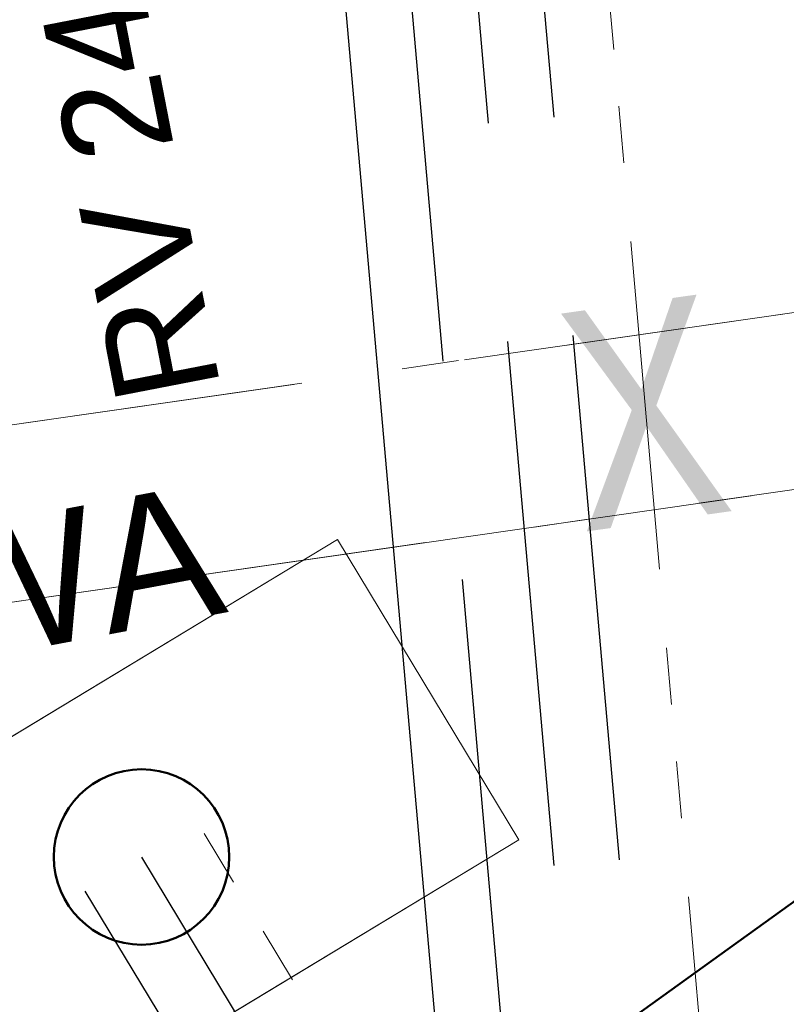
# Model space of a CAD drawing. Extents: x 3503739 to 3504470, y 5375172 to 5375561.
# Tile 56 of 142: x 3504141.14 to 3504142.89, y 5375388.3 to 5375390.54. Entities that reach past the tile are written whole.
import ezdxf

# ---------------------------------------------------------------- set-up
doc = ezdxf.new("R2010")
doc.units = 0
doc.header["$MEASUREMENT"] = 0
for name, pattern in [('2', [3.4, 1.2, -0.5, 1.2, -0.5]), ('237', [1.5, 0.75, -0.18, 0.13, -0.13, 0.13, -0.18]), ('240', [1.88, 1.25, -0.25, 0.13, -0.25]), ('86', [2.3751, 2.0001, -0.375])]:
    doc.linetypes.add(name, pattern=pattern)
for name, color, linetype in [('3WP_KANALISATION', 7, 'Continuous'), ('_4WP_KANCAD_', 7, 'Continuous'), ('_4WP_LICHT-KSR', 7, 'Continuous'), ('_4WP_STADT-DACH', 7, 'Continuous'), ('_4WP_STADT_DATEN', 7, 'Continuous'), ('_4WP_STADT_FTT1', 7, 'Continuous'), ('_4WP_STADT_STROM', 7, 'Continuous'), ('BHM_WA', 7, 'Continuous')]:
    doc.layers.add(name, color=color, linetype=linetype)
doc.styles.add('178', font='ARIAL.TTF', dxfattribs={"height": 0.24})
doc.styles.add('499', font='TXT', dxfattribs={"width": 0.8, "height": 0.5})
doc.styles.add('545', font='ARIAL.TTF', dxfattribs={"height": 0.3})

msp = doc.modelspace()

# ---------------------------------------------------------------- linework, layer by layer
at = {"layer": '3WP_KANALISATION', "color": 7, "linetype": '86', "lineweight": 13}
for p, q in [((3504169.9954, 5375393.7714), (3504140.7725, 5375389.57)), ((3504140.8295, 5375389.174), (3504170.0523, 5375393.3755))]:
    msp.add_line(p, q, dxfattribs=at)
at = {"layer": '_4WP_KANCAD_', "color": 7, "linetype": '240', "lineweight": 13}
msp.add_lwpolyline([(3504140.8295, 5375389.174), (3504173.4575, 5375393.865), (3504173.4005, 5375394.261), (3504140.7725, 5375389.57)], dxfattribs=at)
at = {"layer": '_4WP_LICHT-KSR', "color": 190, "linetype": '2', "lineweight": 30}
for points in [[(3504140.3206, 5375392.6207), (3504140.5692, 5375392.6674, -0.44305), (3504142.1039, 5375391.5041), (3504142.4059, 5375388.0853, -0.172278), (3504142.188, 5375387.243), (3504138.133, 5375381.2431, 0.198164), (3504137.8869, 5375380.0479), (3504138.4674, 5375376.9998)], [(3504138.3199, 5375376.9726), (3504137.7396, 5375380.0198, -0.198163), (3504138.0088, 5375381.3271), (3504142.0637, 5375387.327, 0.172278), (3504142.2565, 5375388.0722), (3504141.9545, 5375391.4909, 0.44305), (3504140.5968, 5375392.52), (3504140.3483, 5375392.4733)]]:
    msp.add_lwpolyline(points, format="xyb", dxfattribs=at)
at = {"layer": '_4WP_STADT-DACH', "color": 1, "linetype": 'Continuous', "lineweight": 50}
msp.add_circle((3504141.4189, 5375388.6351), 0.2, dxfattribs=at)
at = {"layer": '_4WP_STADT_DATEN', "color": 7, "linetype": 'Continuous', "lineweight": 30}
for points in [[(3504137.7383, 5375376.2482), (3504137.6915, 5375376.4938, -0.071682), (3504137.6272, 5375377.9186, 0.071682), (3504137.563, 5375379.3435), (3504137.4036, 5375380.1802, -0.198163), (3504137.5575, 5375380.9272), (3504141.9394, 5375387.411, 0.172278), (3504142.107, 5375388.059), (3504141.8051, 5375391.4777, 0.44305), (3504140.6245, 5375392.3725), (3504140.376, 5375392.3259)], [(3504137.5909, 5375376.2201), (3504137.5442, 5375376.4657, -0.071682), (3504137.478, 5375377.9333, 0.071682), (3504137.4156, 5375379.3154), (3504137.2563, 5375380.1521, -0.198163), (3504137.4332, 5375381.0112), (3504141.519, 5375387.0568, 0.292341), (3504141.5464, 5375388.1337), (3504141.2905, 5375388.5575)]]:
    msp.add_lwpolyline(points, format="xyb", dxfattribs=at)
at = {"layer": '_4WP_STADT_FTT1', "color": 1, "linetype": '237', "lineweight": 20}
for points in [[(3504139.8157, 5375377.5932, -0.40814), (3504139.0114, 5375378.1524), (3504138.5955, 5375380.3364, -0.198163), (3504138.7493, 5375381.0834), (3504142.3889, 5375386.4688, 0.172278), (3504142.7325, 5375387.7971), (3504142.4028, 5375391.5305, 0.44305), (3504140.5138, 5375392.9622), (3504140.2653, 5375392.9156)], [(3504139.6379, 5375377.5631, -0.403498), (3504138.8711, 5375378.0872), (3504138.4481, 5375380.3083, -0.198163), (3504138.625, 5375381.1674), (3504142.2167, 5375386.4819, 0.292341), (3504142.2442, 5375387.5588), (3504141.5473, 5375388.7126)]]:
    msp.add_lwpolyline(points, format="xyb", dxfattribs=at)
at = {"layer": '_4WP_STADT_STROM', "color": 3, "linetype": '2', "lineweight": 30}
for points in [[(3504140.2929, 5375392.7682), (3504140.5415, 5375392.8148, -0.44305), (3504142.2534, 5375391.5173), (3504142.5762, 5375387.8616, -0.172278), (3504142.3332, 5375386.9221), (3504138.3816, 5375381.0751, 0.198163), (3504138.1816, 5375380.104), (3504138.7624, 5375377.0543)], [(3504141.4189, 5375388.635), (3504141.9807, 5375387.7048, -0.292341), (3504141.9533, 5375386.6278), (3504138.2573, 5375381.1591, 0.198163), (3504138.0343, 5375380.0759), (3504138.6149, 5375377.0271)]]:
    msp.add_lwpolyline(points, format="xyb", dxfattribs=at)
at = {"layer": 'BHM_WA', "color": 254, "linetype": 'Continuous', "lineweight": 9}
msp.add_line((3504141.8656, 5375389.3588), (3504142.2795, 5375388.6742), dxfattribs=at)
at = {"layer": 'BHM_WA', "color": 252, "linetype": 'Continuous', "lineweight": 9}
for points in [[(3504133.9712, 5375386.7994, 0), (3504140.2637, 5375387.0411, 0), (3504140.5154, 5375386.8006, 0), (3504136.8479, 5375384.0502, 0), (3504141.9153, 5375387.1137, 0), (3504149.1475, 5375389.1597, 0), (3504149.2157, 5375393.0731, 0), (3504140.9514, 5375392.4242, 0), (3504140.8745, 5375387.5333, 0), (3504140.9514, 5375392.4242, 0), (3504133.9712, 5375386.7994, 0), (3504140.2637, 5375387.0411, 0), (3504140.8745, 5375387.5333, 0), (3504141.4515, 5375387.4849, 0), (3504149.2157, 5375393.0731, 0), (3504140.9514, 5375392.4242, 0), (3504140.9458, 5375392.4296, 0), (3504133.9605, 5375386.8007, 0)], [(3504149.2157, 5375393.0731, 0), (3504141.4515, 5375387.4849, 0), (3504141.4467, 5375387.211, 0), (3504149.1475, 5375389.1597, 0), (3504141.4467, 5375387.211, 0), (3504141.2006, 5375387.08, 0), (3504141.9153, 5375387.1137, 0), (3504149.1475, 5375389.1597, 0), (3504149.1519, 5375389.1416, 0), (3504149.1518, 5375389.1416, 0), (3504141.9484, 5375387.1034, 0), (3504141.9275, 5375387.0975, 0), (3504141.9484, 5375387.1034, 0), (3504149.1518, 5375389.1416, 0), (3504149.1519, 5375389.1416, 0), (3504149.1519, 5375389.1418, 0), (3504149.152, 5375389.1425, 0), (3504149.2152, 5375392.7664, 0), (3504149.2206, 5375393.0794, 0), (3504149.2207, 5375393.0793, 0), (3504149.2207, 5375393.0793, 0)]]:
    msp.add_polyline3d(points, dxfattribs=at)
at = {"layer": 'BHM_WA', "color": 254, "linetype": 'Continuous', "lineweight": 9}
for points in [[(3504148.918, 5375392.8607, 0), (3504141.4491, 5375387.4851, 0)], [(3504141.4491, 5375387.4851, 0), (3504148.918, 5375392.8607, 0)], [(3504135.9271, 5375387.0711, 0), (3504136.1253, 5375387.2775, 0), (3504137.0129, 5375386.4251, 0), (3504141.8656, 5375389.3588, 0), (3504142.2795, 5375388.6742, 0), (3504141.1386, 5375387.9845, 0), (3504142.2795, 5375388.6742, 0), (3504141.8656, 5375389.3588, 0), (3504140.8939, 5375388.7714, 0), (3504137.8805, 5375386.9496, 0), (3504137.8618, 5375386.9383, 0), (3504137.0129, 5375386.4251, 0), (3504136.5355, 5375386.8835, 0), (3504136.5211, 5375386.8974, 0), (3504136.1253, 5375387.2775, 0), (3504135.9271, 5375387.0711, 0)], [(3504136.9014, 5375385.4229, 0), (3504142.2795, 5375388.6742, 0), (3504141.8656, 5375389.3588, 0), (3504140.8939, 5375388.7714, 0), (3504137.8805, 5375386.9496, 0), (3504137.8618, 5375386.9383, 0), (3504137.0129, 5375386.4251, 0)], [(3504140.9137, 5375387.8485, 0), (3504142.2795, 5375388.6742, 0), (3504141.8656, 5375389.3588, 0), (3504140.9201, 5375388.7872, 0), (3504140.9184, 5375388.7862, 0), (3504140.9164, 5375388.785, 0), (3504140.9153, 5375388.7843, 0), (3504140.9142, 5375388.7836, 0), (3504140.913, 5375388.7829, 0), (3504140.9118, 5375388.7822, 0), (3504140.9105, 5375388.7814, 0), (3504140.9092, 5375388.7806, 0), (3504140.9079, 5375388.7798, 0), (3504140.9065, 5375388.779, 0), (3504140.905, 5375388.7781, 0), (3504140.9036, 5375388.7772, 0), (3504140.9021, 5375388.7763, 0), (3504140.9005, 5375388.7754, 0), (3504140.899, 5375388.7744, 0), (3504140.8974, 5375388.7735, 0), (3504140.8958, 5375388.7725, 0), (3504140.8942, 5375388.7716, 0), (3504140.8939, 5375388.7714, 0), (3504137.8805, 5375386.9496, 0)]]:
    msp.add_polyline3d(points, dxfattribs=at)

# ---------------------------------------------------------------- texts
at = {"layer": '3WP_KANALISATION', "color": 2, "linetype": 'Continuous', "style": '499', "width": 0.8}
msp.add_text('X   X   X   X   X   X   X   X   X   X   X   X   X   X   X   X   X   X   X', height=0.5, rotation=7.9808, dxfattribs=at).set_placement((3504142.4226, 5375389.3758))
at = {"layer": '_4WP_STADT-DACH', "color": 20, "linetype": 'Continuous', "style": '545'}
msp.add_text('WA', height=0.3, rotation=10.6486, dxfattribs=at).set_placement((3504140.9554, 5375389.0694))
at = {"layer": '_4WP_STADT_FTT1', "color": 1, "linetype": 'Continuous', "style": '178'}
msp.add_text('RV 24.4.21', height=0.24, rotation=100.9801, dxfattribs=at).set_placement((3504141.6002, 5375389.7037))

doc.saveas('drawing.dxf')
